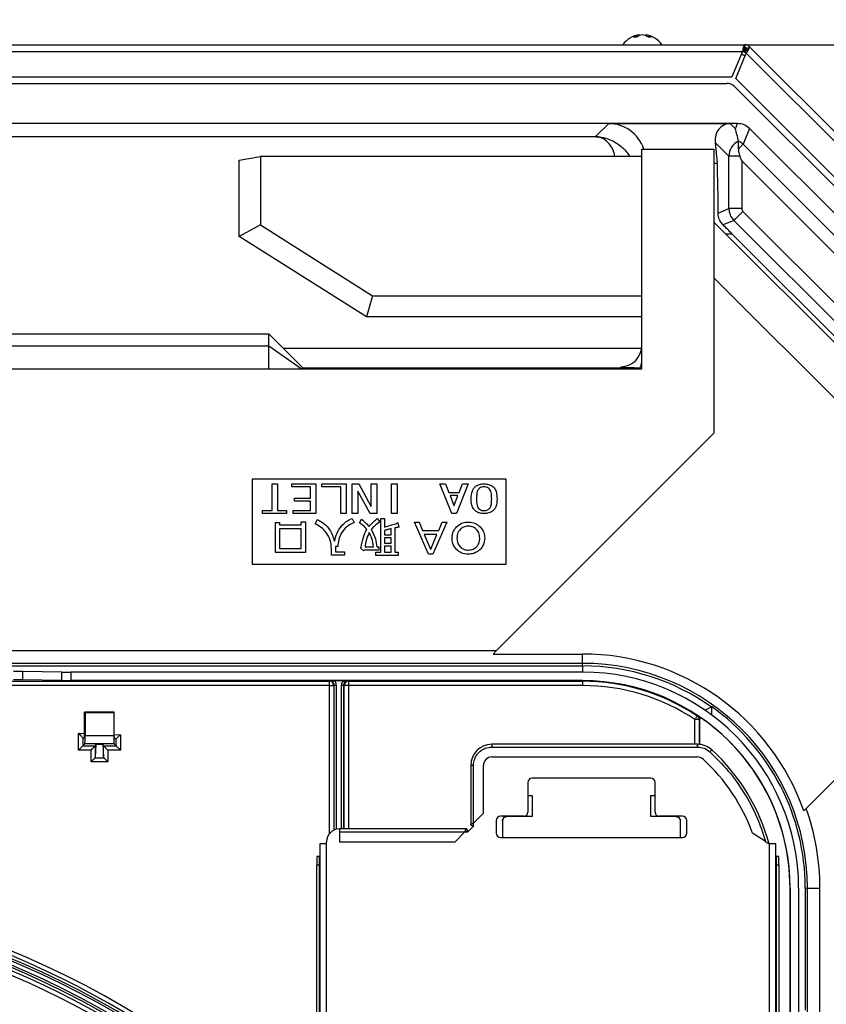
# Model space of a CAD drawing. Header units: millimetres. Extents: x 25 to 1935, y 715 to 2336.
# Tile 106 of 252: x 799 to 862, y 2019 to 2096. Entities that reach past the tile are written whole.
import ezdxf

# ---------------------------------------------------------------- set-up
doc = ezdxf.new("R2010")
doc.units = ezdxf.units.MM
doc.header["$LTSCALE"] = 2
doc.layers.get('0').update_dxf_attribs({"color": 2})
doc.styles.add('FS2312', font='simsun.ttf', dxfattribs={"width": 0.8})
doc.dimstyles.new('副本 STANDARD', dxfattribs={"dimtxt": 3.5, "dimasz": 3, "dimexe": 1.5, "dimexo": 0.5, "dimgap": 1.5, "dimtad": 1, "dimdec": 1, "dimlfac": 3, "dimdsep": 46, "dimtxsty": 'FS2312', "dimblk1": 'OPEN', "dimblk2": 'OPEN', "dimsah": 1, "dimcen": 0, "dimclrd": 4, "dimclre": 4, "dimclrt": 4, "dimadec": 0, "dimazin": 0, "dimtfac": 1, "dimtdec": 1, "dimtmove": 1, "dimatfit": 3, "dimldrblk": 'OPEN', "dimfxl": 1, "dimtolj": 1, "dimtzin": 0, "dimarcsym": 1})

# ---------------------------------------------------------------- blocks, each defined once
blk = doc.blocks.new('_OPEN')
at = {"color": 0}
for p, q in [((-0.966, 0.259), (0, 0)), ((0, 0), (-1, 0)), ((0, 0), (-0.966, -0.259))]:
    blk.add_line(p, q, dxfattribs=at)
blk = doc.blocks.new('*D111')
at = {"color": 4, "lineweight": -2, "transparency": 16777216}
for p, q in [((629.211, 2021.653), (629.211, 2133.745)), ((909.278, 2021.653), (909.278, 2133.745)), ((632.211, 2132.245), (906.278, 2132.245))]:
    blk.add_line(p, q, dxfattribs=at)
at = {"layer": 'Defpoints', "color": 0, "transparency": 16777216}
for p in [(909.278, 2132.245), (629.211, 2021.153), (909.278, 2021.153)]:
    blk.add_point(p, dxfattribs=at)
at = {"color": 4, "lineweight": -2, "transparency": 16777216, "xscale": 3, "yscale": 3, "zscale": 3, "rotation": 180}
blk.add_blockref('_OPEN', (629.211, 2132.245), dxfattribs=at)
at = {"color": 4, "lineweight": -2, "transparency": 16777216, "xscale": 3, "yscale": 3, "zscale": 3}
blk.add_blockref('_OPEN', (909.278, 2132.245), dxfattribs=at)
at = {"color": 4, "transparency": 16777216, "insert": (769.245, 2135.495), "char_height": 3.5, "attachment_point": 5, "style": 'FS2312'}
blk.add_mtext('\\A1;840', dxfattribs=at)
blk = doc.blocks.new('*D115')
at = {"color": 4, "lineweight": -2, "transparency": 16777216}
for p, q in [((642.612, 2084.544), (642.612, 2114.549)), ((895.944, 2084.51), (895.944, 2114.549)), ((645.612, 2113.049), (892.944, 2113.049))]:
    blk.add_line(p, q, dxfattribs=at)
at = {"layer": 'Defpoints', "color": 0, "transparency": 16777216}
for p in [(895.944, 2113.049), (642.612, 2084.044), (895.944, 2084.01)]:
    blk.add_point(p, dxfattribs=at)
at = {"color": 4, "lineweight": -2, "transparency": 16777216, "xscale": 3, "yscale": 3, "zscale": 3, "rotation": 180}
blk.add_blockref('_OPEN', (642.612, 2113.049), dxfattribs=at)
at = {"color": 4, "lineweight": -2, "transparency": 16777216, "xscale": 3, "yscale": 3, "zscale": 3}
blk.add_blockref('_OPEN', (895.944, 2113.049), dxfattribs=at)
at = {"color": 4, "transparency": 16777216, "insert": (769.278, 2116.299), "char_height": 3.5, "attachment_point": 5, "style": 'FS2312'}
blk.add_mtext('\\A1;760', dxfattribs=at)
blk = doc.blocks.new('*D116')
at = {"color": 4, "lineweight": -2, "transparency": 16777216}
for p, q in [((635.278, 2088.476), (635.278, 2122.743)), ((903.278, 2088.476), (903.278, 2122.743)), ((638.278, 2121.243), (900.278, 2121.243))]:
    blk.add_line(p, q, dxfattribs=at)
at = {"layer": 'Defpoints', "color": 0, "transparency": 16777216}
for p in [(903.278, 2121.243), (635.278, 2087.976), (903.278, 2087.976)]:
    blk.add_point(p, dxfattribs=at)
at = {"color": 4, "lineweight": -2, "transparency": 16777216, "xscale": 3, "yscale": 3, "zscale": 3, "rotation": 180}
blk.add_blockref('_OPEN', (635.278, 2121.243), dxfattribs=at)
at = {"color": 4, "lineweight": -2, "transparency": 16777216, "xscale": 3, "yscale": 3, "zscale": 3}
blk.add_blockref('_OPEN', (903.278, 2121.243), dxfattribs=at)
at = {"color": 4, "transparency": 16777216, "insert": (769.278, 2124.493), "char_height": 3.5, "attachment_point": 5, "style": 'FS2312'}
blk.add_mtext('\\A1;804', dxfattribs=at)
blk = doc.blocks.new('*D132')
at = {"color": 4, "lineweight": -2, "transparency": 16777216}
for p, q in [((854.244, 2094.044), (944.727, 2094.044)), ((943.227, 2091.044), (943.227, 1845.044)), ((908.706, 1842.044), (944.727, 1842.044))]:
    blk.add_line(p, q, dxfattribs=at)
at = {"layer": 'Defpoints', "color": 0, "transparency": 16777216}
for p in [(853.744, 2094.044), (908.206, 1842.044), (943.227, 1842.044)]:
    blk.add_point(p, dxfattribs=at)
at = {"color": 4, "lineweight": -2, "transparency": 16777216, "xscale": 3, "yscale": 3, "zscale": 3}
for p, rotation in [((943.227, 2094.044), 90), ((943.227, 1842.044), 270)]:
    blk.add_blockref('_OPEN', p, dxfattribs=dict(at, rotation=rotation))
at = {"color": 4, "transparency": 16777216, "insert": (939.977, 1968.044), "char_height": 3.5, "attachment_point": 5, "rotation": 90, "style": 'FS2312'}
blk.add_mtext('\\A1;756', dxfattribs=at)

msp = doc.modelspace()

# ---------------------------------------------------------------- linework, layer by layer
at = {"color": 2, "linetype": 'Continuous', "lineweight": 30}
for p, q in [((847.376, 2094.829), (847.376, 2094.769)), ((847.847, 2094.829), (847.847, 2094.769)), ((682.895, 2094.044), (855.661, 2094.044)), ((855.661, 2093.844), (855.661, 2094.044)), ((855.897, 2093.746), (856.038, 2093.888)), ((856.038, 2093.888), (884.794, 2065.132)), ((683.075, 2093.511), (855.481, 2093.511)), ((855.481, 2093.511), (854.652, 2091.511)), ((854.96, 2091.383), (855.789, 2093.383)), ((855.614, 2093.475), (855.614, 2093.781)), ((855.614, 2093.475), (855.625, 2093.471)), ((855.636, 2093.466), (855.853, 2093.682)), ((855.789, 2093.383), (884.417, 2064.755)), ((683.904, 2091.511), (854.652, 2091.511)), ((691.794, 2091.011), (854.261, 2091.011)), ((854.96, 2091.383), (881.824, 2064.519)), ((854.85, 2090.767), (906.001, 2039.616)), ((855.099, 2087.844), (692.245, 2087.844)), ((843.939, 2086.815), (844.968, 2087.844)), ((844.968, 2087.844), (854.521, 2087.844)), ((854.521, 2087.844), (854.93, 2087.435)), ((854.93, 2087.435), (855.099, 2087.844)), ((856.042, 2087.453), (855.53, 2086.217)), ((902.688, 2040.808), (856.042, 2087.453)), ((691.244, 2086.815), (843.939, 2086.815)), ((853.335, 2086.364), (853.496, 2084.732)), ((854.424, 2085.275), (853.335, 2086.364)), ((855.172, 2086.472), (855.172, 2086.473)), ((855.53, 2086.217), (881.083, 2060.664)), ((847.578, 2068.847), (847.578, 2085.844)), ((847.578, 2085.844), (853.245, 2085.844)), ((853.245, 2085.844), (853.245, 2063.466)), ((815.911, 2084.962), (817.578, 2085.256)), ((815.911, 2078.964), (815.911, 2084.962)), ((817.578, 2085.256), (817.578, 2079.881)), ((847.578, 2085.256), (817.578, 2085.256)), ((853.245, 2084.732), (853.496, 2084.732)), ((854.424, 2081.156), (854.424, 2085.275)), ((855.273, 2085.275), (854.424, 2085.275)), ((855.424, 2084.909), (855.424, 2081.156)), ((876.375, 2063.959), (855.424, 2084.909)), ((853.574, 2080.804), (854.424, 2081.156)), ((855.424, 2081.156), (854.424, 2081.156)), ((855.522, 2080.921), (874.424, 2062.018)), ((853.245, 2080.088), (872.869, 2060.464)), ((854.815, 2080.214), (853.968, 2079.863)), ((873.717, 2061.311), (854.815, 2080.214)), ((817.578, 2079.881), (815.911, 2078.964)), ((817.578, 2079.881), (826.395, 2074.297)), ((854.68, 2079.152), (854.181, 2079.152)), ((873.119, 2060.713), (854.68, 2079.152)), ((825.911, 2072.631), (815.911, 2078.964)), ((870.673, 2058.267), (853.245, 2075.695)), ((826.395, 2074.297), (825.911, 2072.631)), ((826.395, 2074.297), (847.578, 2074.297)), ((847.578, 2072.631), (825.911, 2072.631)), ((720.245, 2071.297), (818.245, 2071.297)), ((818.245, 2070.321), (818.245, 2071.297)), ((820.999, 2068.543), (818.245, 2071.297)), ((818.245, 2070.321), (720.245, 2070.321)), ((818.245, 2068.512), (818.245, 2070.321)), ((820.766, 2068.538), (818.245, 2070.321)), ((847.56, 2070.151), (819.391, 2070.151)), ((847.544, 2068.512), (690.945, 2068.512)), ((820.911, 2068.631), (845.911, 2068.631)), ((845.911, 2068.711), (845.911, 2068.631)), ((853.245, 2063.466), (836.122, 2046.344)), ((816.911, 2059.846), (816.911, 2053.179)), ((836.911, 2059.846), (816.911, 2059.846)), ((836.911, 2053.179), (836.911, 2059.846)), ((818.485, 2057.381), (818.485, 2059.487)), ((818.485, 2059.487), (818.92, 2059.487)), ((818.92, 2059.487), (818.92, 2057.381)), ((820.048, 2059.261), (820.048, 2059.487)), ((820.048, 2059.487), (821.938, 2059.487)), ((821.502, 2059.261), (820.048, 2059.261)), ((821.502, 2058.362), (821.502, 2059.261)), ((821.938, 2059.487), (821.938, 2057.154)), ((822.403, 2059.261), (822.403, 2059.487)), ((822.403, 2059.487), (824.329, 2059.487)), ((823.894, 2059.261), (822.403, 2059.261)), ((823.894, 2057.154), (823.894, 2059.261)), ((824.329, 2059.487), (824.329, 2057.154)), ((824.795, 2057.154), (824.795, 2059.487)), ((824.795, 2059.487), (825.31, 2059.487)), ((825.31, 2059.487), (826.267, 2057.741)), ((826.286, 2059.487), (826.721, 2059.487)), ((826.286, 2057.741), (826.286, 2059.487)), ((826.721, 2059.487), (826.721, 2057.154)), ((827.886, 2057.154), (827.886, 2059.487)), ((827.886, 2059.487), (828.322, 2059.487)), ((828.322, 2059.487), (828.322, 2057.154)), ((832.615, 2057.154), (831.695, 2059.487)), ((831.695, 2059.487), (832.137, 2059.487)), ((832.137, 2059.487), (832.394, 2058.805)), ((833.903, 2059.487), (832.983, 2057.154)), ((833.204, 2058.805), (833.461, 2059.487)), ((833.461, 2059.487), (833.903, 2059.487)), ((820.251, 2058.136), (820.251, 2058.362)), ((820.251, 2058.362), (821.502, 2058.362)), ((825.237, 2058.902), (825.231, 2058.902)), ((825.231, 2058.902), (825.231, 2057.154)), ((826.194, 2057.154), (825.237, 2058.902)), ((832.394, 2058.805), (833.204, 2058.805)), ((833.112, 2058.578), (832.486, 2058.578)), ((832.486, 2058.578), (832.78, 2057.788)), ((832.817, 2057.788), (833.112, 2058.578)), ((821.502, 2058.136), (820.251, 2058.136)), ((821.502, 2057.381), (821.502, 2058.136)), ((826.267, 2057.741), (826.286, 2057.741)), ((832.78, 2057.788), (832.817, 2057.788)), ((817.73, 2057.154), (817.73, 2057.381)), ((817.73, 2057.381), (818.485, 2057.381)), ((819.625, 2057.154), (817.73, 2057.154)), ((818.92, 2057.381), (819.625, 2057.381)), ((819.625, 2057.381), (819.625, 2057.154)), ((820.141, 2057.154), (820.141, 2057.381)), ((820.141, 2057.381), (821.502, 2057.381)), ((821.938, 2057.154), (820.141, 2057.154)), ((821.877, 2056.348), (822.069, 2056.69)), ((824.329, 2057.154), (823.894, 2057.154)), ((824.777, 2056.772), (824.941, 2056.457)), ((825.231, 2057.154), (824.795, 2057.154)), ((825.366, 2056.416), (825.53, 2056.704)), ((826.721, 2057.154), (826.194, 2057.154)), ((826.761, 2056.758), (826.952, 2056.498)), ((827.048, 2054.117), (827.048, 2056.772)), ((827.048, 2056.772), (827.34, 2056.772)), ((827.34, 2056.772), (827.34, 2056.074)), ((828.322, 2057.154), (827.886, 2057.154)), ((832.983, 2057.154), (832.615, 2057.154)), ((818.758, 2054.077), (818.758, 2056.457)), ((818.758, 2056.457), (819.082, 2056.457)), ((819.082, 2056.457), (819.082, 2056.275)), ((819.082, 2056.275), (820.783, 2056.275)), ((820.783, 2055.951), (819.082, 2055.951)), ((819.082, 2055.951), (819.082, 2054.401)), ((820.783, 2056.275), (820.783, 2056.512)), ((820.783, 2056.512), (821.106, 2056.512)), ((820.783, 2054.401), (820.783, 2055.951)), ((821.106, 2056.512), (821.106, 2054.077)), ((827.855, 2055.48), (827.855, 2055.965)), ((828.147, 2056.02), (828.147, 2054.117)), ((828.375, 2056.416), (828.457, 2056.074)), ((829.679, 2056.469), (830.057, 2056.469)), ((830.783, 2053.954), (829.679, 2056.469)), ((830.057, 2056.469), (830.318, 2055.829)), ((832.237, 2056.469), (831.132, 2053.954)), ((831.597, 2055.829), (831.859, 2056.469)), ((831.859, 2056.469), (832.237, 2056.469)), ((827.34, 2055.814), (827.34, 2055.48)), ((827.34, 2055.48), (827.855, 2055.48)), ((827.855, 2055.254), (827.34, 2055.254)), ((827.34, 2055.254), (827.34, 2054.81)), ((827.855, 2054.81), (827.855, 2055.254)), ((830.318, 2055.829), (831.597, 2055.829)), ((831.452, 2055.495), (830.463, 2055.495)), ((830.463, 2055.495), (830.943, 2054.346)), ((830.972, 2054.346), (831.452, 2055.495)), ((819.082, 2054.401), (820.783, 2054.401)), ((823.163, 2053.872), (823.163, 2054.364)), ((823.655, 2054.556), (823.487, 2054.57)), ((823.487, 2054.57), (823.487, 2054.131)), ((825.434, 2054.433), (825.502, 2054.474)), ((825.667, 2054.214), (825.434, 2054.433)), ((825.803, 2054.541), (826.474, 2054.541)), ((826.734, 2054.541), (826.898, 2054.541)), ((826.898, 2054.541), (826.898, 2054.282)), ((827.34, 2054.81), (827.855, 2054.81)), ((827.855, 2054.583), (827.34, 2054.583)), ((827.34, 2054.583), (827.34, 2054.117)), ((827.855, 2054.117), (827.855, 2054.583)), ((821.106, 2054.077), (818.758, 2054.077)), ((824.189, 2053.872), (823.163, 2053.872)), ((823.487, 2054.131), (824.189, 2054.131)), ((824.189, 2054.131), (824.189, 2053.872)), ((825.721, 2054.282), (825.667, 2054.214)), ((826.898, 2054.282), (825.721, 2054.282)), ((826.638, 2053.858), (826.638, 2054.117)), ((826.638, 2054.117), (827.048, 2054.117)), ((828.403, 2053.858), (826.638, 2053.858)), ((827.34, 2054.117), (827.855, 2054.117)), ((828.147, 2054.117), (828.403, 2054.117)), ((828.403, 2054.117), (828.403, 2053.858)), ((831.132, 2053.954), (830.783, 2053.954)), ((830.943, 2054.346), (830.972, 2054.346)), ((816.911, 2053.179), (836.911, 2053.179)), ((836.122, 2046.344), (777.578, 2046.344)), ((835.877, 2046.098), (836.122, 2046.344)), ((835.877, 2046.098), (842.911, 2046.098)), ((842.911, 2045.362), (842.911, 2046.098)), ((842.911, 2045.362), (773.345, 2045.362)), ((773.345, 2045.161), (842.911, 2045.161)), ((842.911, 2045.161), (842.911, 2045.362)), ((842.911, 2045.161), (842.911, 2044.669)), ((798.871, 2044.728), (798.871, 2044.062)), ((801.952, 2044.674), (798.871, 2044.728)), ((801.952, 2044.008), (801.952, 2044.674)), ((802.659, 2044.669), (802.659, 2044.003)), ((842.911, 2044.669), (802.659, 2044.669)), ((823.001, 2043.617), (777.111, 2043.617)), ((777.198, 2043.95), (823.001, 2043.95)), ((801.952, 2044.008), (798.871, 2044.062)), ((842.911, 2044.003), (802.659, 2044.003)), ((823.001, 2043.95), (823.04, 2043.989)), ((823.001, 2043.617), (823.001, 2043.95)), ((823.001, 2043.617), (823.334, 2043.617)), ((823.001, 2031.953), (823.001, 2043.617)), ((823.373, 2043.656), (823.334, 2043.617)), ((823.334, 2043.617), (823.334, 2032.221)), ((823.373, 2043.656), (823.54, 2043.656)), ((823.373, 2032.24), (823.373, 2043.656)), ((824.08, 2043.992), (823.41, 2043.992)), ((823.54, 2043.656), (823.54, 2032.297)), ((823.95, 2043.656), (824.117, 2043.656)), ((823.95, 2032.326), (823.95, 2043.656)), ((824.117, 2043.656), (824.117, 2032.326)), ((824.156, 2043.617), (824.117, 2043.656)), ((824.156, 2032.326), (824.156, 2043.617)), ((824.489, 2043.617), (824.156, 2043.617)), ((824.45, 2043.989), (824.489, 2043.95)), ((824.489, 2043.95), (842.911, 2043.95)), ((824.489, 2043.95), (824.489, 2043.617)), ((842.911, 2043.617), (824.489, 2043.617)), ((824.489, 2043.617), (824.489, 2032.326)), ((842.911, 2044.003), (842.911, 2043.95)), ((842.911, 2043.95), (842.911, 2043.617)), ((853.045, 2041.962), (853.045, 2041.317)), ((860.494, 2033.946), (868.878, 2042.33)), ((803.746, 2041.517), (803.788, 2041.476)), ((806.07, 2041.511), (803.746, 2041.517)), ((803.746, 2039.677), (803.746, 2041.517)), ((806.035, 2041.476), (803.788, 2041.476)), ((803.788, 2041.476), (803.788, 2039.686)), ((806.07, 2041.511), (806.035, 2041.476)), ((806.035, 2041.476), (806.035, 2039.686)), ((806.07, 2039.596), (806.07, 2041.511)), ((852.084, 2040.942), (851.751, 2040.942)), ((851.751, 2038.993), (851.751, 2040.942)), ((852.084, 2040.942), (852.084, 2038.987)), ((852.126, 2038.983), (852.126, 2040.964)), ((803.262, 2038.528), (803.262, 2039.856)), ((803.262, 2039.856), (803.746, 2039.839)), ((803.788, 2039.686), (806.035, 2039.686)), ((806.07, 2039.758), (806.561, 2039.741)), ((806.561, 2039.741), (806.561, 2038.528)), ((803.595, 2039.511), (803.595, 2038.86)), ((803.755, 2039.02), (803.595, 2038.86)), ((803.595, 2038.86), (804.583, 2038.86)), ((803.596, 2039.511), (803.738, 2039.511)), ((806.068, 2039.02), (803.755, 2039.02)), ((804.633, 2039.008), (804.584, 2038.861)), ((804.632, 2038.997), (804.584, 2037.967)), ((804.584, 2038.861), (804.584, 2037.967)), ((805.191, 2038.997), (804.632, 2038.997)), ((804.633, 2039.008), (805.19, 2039.008)), ((805.19, 2039.008), (805.239, 2038.861)), ((805.191, 2038.997), (805.239, 2037.967)), ((805.239, 2037.967), (805.239, 2038.861)), ((805.239, 2038.86), (806.228, 2038.86)), ((806.068, 2039.02), (806.228, 2038.86)), ((806.227, 2039.419), (806.079, 2039.429)), ((806.228, 2038.86), (806.228, 2039.419)), ((851.94, 2038.993), (835.78, 2038.993)), ((835.78, 2038.992), (835.78, 2038.993)), ((851.94, 2038.777), (851.94, 2038.993)), ((851.94, 2038.992), (851.94, 2038.993)), ((804.251, 2038.528), (803.262, 2038.528)), ((804.251, 2037.613), (804.251, 2038.528)), ((805.572, 2038.528), (805.572, 2037.613)), ((806.561, 2038.528), (805.572, 2038.528)), ((835.78, 2038.776), (851.94, 2038.776)), ((805.572, 2037.613), (804.251, 2037.613)), ((804.563, 2037.925), (805.26, 2037.925)), ((834.113, 2037.326), (834.113, 2032.661)), ((834.114, 2037.326), (834.113, 2037.326)), ((834.33, 2032.779), (834.33, 2037.326)), ((835.113, 2033.562), (835.113, 2037.326)), ((835.78, 2037.993), (851.94, 2037.993)), ((838.613, 2035.993), (838.613, 2033.66)), ((848.28, 2036.326), (838.946, 2036.326)), ((848.613, 2033.66), (848.613, 2035.993)), ((838.613, 2034.966), (838.934, 2034.966)), ((838.934, 2034.966), (838.934, 2033.299)), ((848.267, 2034.966), (848.613, 2034.966)), ((848.267, 2033.299), (848.267, 2034.966)), ((835.113, 2033.562), (834.33, 2032.779)), ((860.494, 2033.946), (860.301, 2033.754)), ((834.33, 2032.543), (834.33, 2032.779)), ((836.113, 2032.993), (836.113, 2031.993)), ((838.28, 2033.326), (836.446, 2033.326)), ((836.601, 2032.966), (836.601, 2031.66)), ((838.934, 2033.299), (836.934, 2033.299)), ((850.267, 2033.299), (848.267, 2033.299)), ((850.78, 2033.326), (848.946, 2033.326)), ((850.601, 2031.66), (850.601, 2032.966)), ((851.113, 2031.993), (851.113, 2032.993)), ((833.779, 2032.326), (823.78, 2032.326)), ((823.78, 2032.326), (823.78, 2032.11)), ((823.78, 2032.11), (833.661, 2032.11)), ((823.78, 2032.11), (823.78, 2031.326)), ((833.661, 2032.11), (832.877, 2031.326)), ((833.661, 2032.11), (833.896, 2032.11)), ((833.896, 2032.11), (834.33, 2032.543)), ((857.307, 2031.333), (856.271, 2031.993)), ((822.246, 2031.16), (822.246, 1870.543)), ((822.78, 2031.16), (822.246, 2031.16)), ((822.78, 2031.16), (822.78, 2031.326)), ((822.78, 1871.326), (822.78, 2031.16)), ((823.78, 2031.326), (832.877, 2031.326)), ((836.446, 2031.66), (850.78, 2031.66)), ((857.58, 2031.16), (857.579, 1896.326)), ((858.113, 2031.16), (857.58, 2031.16)), ((858.113, 1896.326), (858.113, 2031.16)), ((822.213, 2030.16), (822.013, 2030.16)), ((822.013, 2030.16), (822.013, 2029.493)), ((822.213, 2029.493), (822.213, 2030.16)), ((822.213, 2030.16), (822.246, 2030.16)), ((858.113, 2030.16), (858.146, 2030.16)), ((858.146, 2030.16), (858.146, 2029.493)), ((858.346, 2030.16), (858.146, 2030.16)), ((858.346, 2029.493), (858.346, 2030.16)), ((822.013, 1871.993), (822.013, 2029.493)), ((822.013, 2029.493), (822.213, 2029.493)), ((822.213, 1871.993), (822.213, 2029.493)), ((858.146, 2029.493), (858.346, 2029.493)), ((858.146, 2029.493), (858.146, 1897.993)), ((858.346, 2029.493), (858.346, 1897.993)), ((859.226, 2027.677), (859.237, 2027.677)), ((859.226, 2027.677), (859.226, 2016.392)), ((859.237, 1897.224), (859.237, 2027.677)), ((859.904, 2027.677), (859.904, 1897.224)), ((860.425, 2027.677), (860.596, 2027.677)), ((860.425, 2027.677), (860.425, 2018.077)), ((860.596, 2027.677), (861.578, 2027.677)), ((860.596, 1894.766), (860.596, 2027.677)), ((861.578, 1975.011), (861.578, 2027.677))]:
    msp.add_line(p, q, dxfattribs=at)
at = {"color": 2, "linetype": 'Continuous', "lineweight": 30, "flags": 128}
for points in [[(855.736, 2093.737), (855.707, 2093.668), (855.681, 2093.605), (855.658, 2093.55), (855.639, 2093.504), (855.625, 2093.471)], [(855.53, 2086.217), (855.523, 2086.21), (855.503, 2086.191), (855.473, 2086.16), (855.431, 2086.118), (855.379, 2086.067), (855.318, 2086.006), (855.249, 2085.936), (855.172, 2085.86)], [(855.424, 2084.909), (855.374, 2085.031), (855.323, 2085.153), (855.273, 2085.275)], [(854.815, 2080.214), (854.831, 2080.229), (854.872, 2080.271), (854.938, 2080.337), (855.026, 2080.425), (855.133, 2080.532), (855.254, 2080.653), (855.385, 2080.784), (855.522, 2080.921)], [(851.935, 2041.219), (851.931, 2041.213), (851.92, 2041.197), (851.903, 2041.171), (851.88, 2041.136), (851.852, 2041.094), (851.821, 2041.047), (851.786, 2040.995), (851.751, 2040.942)], [(851.935, 2041.219), (851.947, 2041.225), (851.978, 2041.241)], [(852.126, 2040.964), (852.102, 2040.951), (852.084, 2040.942)], [(803.262, 2039.856), (803.325, 2039.791), (803.385, 2039.728), (803.441, 2039.67), (803.491, 2039.618), (803.533, 2039.575), (803.564, 2039.542), (803.585, 2039.521), (803.595, 2039.511)], [(806.561, 2039.741), (806.498, 2039.68), (806.438, 2039.621), (806.381, 2039.567), (806.332, 2039.519), (806.29, 2039.479), (806.258, 2039.448), (806.237, 2039.428), (806.228, 2039.419)], [(803.262, 2038.528), (803.325, 2038.591), (803.385, 2038.651), (803.441, 2038.707), (803.491, 2038.757), (803.533, 2038.799), (803.564, 2038.83), (803.585, 2038.851), (803.595, 2038.86)], [(804.251, 2038.528), (804.313, 2038.591), (804.374, 2038.651), (804.43, 2038.707), (804.48, 2038.757), (804.521, 2038.799), (804.553, 2038.83), (804.574, 2038.851), (804.583, 2038.86)], [(805.239, 2038.86), (805.249, 2038.851), (805.27, 2038.83), (805.301, 2038.799), (805.343, 2038.757), (805.393, 2038.707), (805.449, 2038.651), (805.509, 2038.591), (805.572, 2038.528)], [(806.228, 2038.86), (806.237, 2038.851), (806.258, 2038.83), (806.29, 2038.799), (806.332, 2038.757), (806.381, 2038.707), (806.438, 2038.651), (806.498, 2038.591), (806.561, 2038.528)], [(852.918, 2038.398), (852.945, 2038.428), (852.971, 2038.457), (852.995, 2038.483), (853.017, 2038.507), (853.035, 2038.527), (853.049, 2038.542), (853.059, 2038.553), (853.063, 2038.558)], [(804.563, 2037.925), (804.533, 2037.895), (804.491, 2037.854), (804.44, 2037.803), (804.382, 2037.744), (804.317, 2037.68), (804.251, 2037.613)], [(805.26, 2037.925), (805.29, 2037.895), (805.331, 2037.854), (805.382, 2037.803), (805.441, 2037.744), (805.505, 2037.68), (805.572, 2037.613)]]:
    msp.add_lwpolyline(points, dxfattribs=at)
at = {"color": 2, "linetype": 'Continuous', "lineweight": 30}
for centre, radius, start, end in [((847.611, 2092.955), 1.889, 97.16656, 144.79033), ((847.517, 2093.786), 1.053, 97.72156, 125.5891), ((847.022, 2093.8), 0.85, 82.02876, 97.97124), ((847.753, 2093.786), 1.053, 97.72156, 125.5891), ((847.47, 2093.786), 1.053, 54.4109, 82.27844), ((847.611, 2092.955), 1.889, 35.20967, 82.83344), ((847.706, 2093.786), 1.053, 54.4109, 82.27844), ((848.201, 2093.8), 0.85, 82.02891, 97.97109), ((855.661, 2093.511), 0.533, 45, 90), ((855.09, 2092.177), 1.4, 67.99334, 75.64727), ((855.09, 2092.177), 1.4, 59.35273, 67.00666), ((855.661, 2093.511), 0.333, 45, 90), ((854.261, 2090.177), 0.833, 45, 90), ((845.949, 2069.307), 1.629, 333.69663, 359.98664), ((845.913, 2069.307), 1.665, 334.29619, 359.99874), ((847.409, 2068.57), 0.0156, 73.01968, 87.63039), ((842.911, 2027.677), 18.421, 19.26022, 90), ((842.911, 2027.677), 17.684, 0, 90), ((842.911, 2027.677), 17.483, 54.57827, 90), ((842.911, 2027.677), 16.992, 0, 90), ((823, 2043.617), 0.333, 0.01954, 89.97961), ((824.489, 2043.617), 0.333, 90.02125, 179.97961), ((842.911, 2027.677), 16.325, 0, 90), ((842.911, 2027.677), 16.273, 56.3214, 90), ((842.911, 2027.677), 15.94, 56.3214, 90), ((842.911, 2027.677), 17.514, 0, 54.64873), ((851.75, 2040.942), 0.333, 0.00952, 56.31393), ((842.911, 2027.677), 16.315, 0, 56.24077), ((835.78, 2037.326), 1.667, 90, 180), ((851.94, 2037.326), 1.667, 47.64091, 90.00613), ((851.94, 2037.326), 1.667, 47.6432, 90), ((842.62, 2027.104), 15.5, 15.1669, 47.64091), ((842.62, 2027.104), 15.5, 15.16833, 47.6432), ((835.78, 2037.326), 0.667, 90, 180), ((851.94, 2037.326), 0.667, 47.64091, 90.02645), ((842.62, 2027.104), 14.5, 19.70311, 47.64091), ((838.946, 2035.993), 0.333, 90, 180), ((848.28, 2035.993), 0.333, 0, 90), ((838.28, 2033.66), 0.333, 270, 0), ((848.946, 2033.66), 0.333, 180, 270), ((842.911, 2027.677), 18.667, 0, 19.62307), ((836.446, 2032.993), 0.333, 90, 180), ((836.934, 2032.966), 0.333, 90, 180), ((850.267, 2032.966), 0.333, 0, 90), ((850.78, 2032.993), 0.333, 0, 90), ((823.78, 2031.326), 1, 90, 180), ((836.446, 2031.993), 0.333, 180, 270), ((850.78, 2031.993), 0.333, 270, 0), ((769.245, 1954.011), 74.478, 44.88589, 213.44878), ((769.245, 1954.011), 74.144, 44.62672, 315.37328), ((769.245, 1954.011), 73.92, 44.43128, 206.71149), ((769.245, 1954.011), 73.753, 44.43128, 206.71149), ((769.245, 1954.011), 73.447, 44.18648, 206.63233), ((769.245, 1954.011), 73.28, 43.93779, 206.63233), ((769.245, 1954.011), 72.722, 43.4801, 75.45031), ((769.245, 1954.011), 73.056, 43.75504, 75.45031)]:
    msp.add_arc(centre, radius, start, end, dxfattribs=at)
for centre, major_axis, ratio, start_param, end_param in [((854.256, 2090.165), (-1.276, -3.08), 0.999822, 3.086152, 3.186195), ((844.601, 2084.144), (1.54, 3.453), 0.862813, 5.55712, 6.650491), ((854.668, 2086.364), (-0.616, 1.381), 0.862813, 5.91588, 7.486371), ((855.099, 2086.51), (0.51, 1.232), 0.999822, 5.890549, 6.675821), ((854.93, 2086.102), (-0.459, 2.309), 0.132878, 4.847078, 5.30133), ((855.758, 2085.275), (0.943, 0.943), 0.999848, 1.239858, 2.356042), ((854.587, 2085.275), (1.232, -0.51), 0.999911, 1.17816, 1.509181), ((853.479, 2079.152), (0, 5.667), 0.017455, 5.008303, 6.108652), ((855.758, 2081.156), (-0.51, 1.232), 0.999911, 1.17816, 1.963432), ((855.758, 2081.156), (-0.308, -0.128), 0.999822, 5.890549, 6.675821), ((854.54, 2079.152), (5.668, -5.666), 0.012341, 1.558452, 1.684303), ((845.911, 2070.398), (0, 1.688), 0.987453, 3.141593, 4.712389), ((845.911, 2068.55), (1.667, 0), 0.048627, 0.453746, 1.570796), ((845.911, 2068.392), (1.667, 0), 0.265698, 0.27369, 0.448368), ((845.911, 2068.847), (0, -1.668), 0.999391, 1.368941, 1.570796), ((798.164, 2044.716), (1, 0), 0.017455, 0.785398, 1.570796), ((802.659, 2044.687), (1, 0), 0.017455, 3.926991, 4.712389), ((798.164, 2044.049), (1, 0), 0.017455, 0.785398, 1.570796), ((802.659, 2044.02), (1, 0), 0.017455, 3.926991, 4.712389), ((823.04, 2043.656), (0.236, 0.236), 0.999391, 5.497939, 7.068431), ((823.04, 2043.656), (0.354, 0.354), 0.999695, 5.497939, 6.235195), ((824.45, 2043.656), (-0.354, 0.354), 0.999695, 0.04799, 0.785246), ((824.45, 2043.656), (0.236, -0.236), 0.999391, 2.356347, 3.926839), ((803.738, 2039.677), (0, 0.167), 0.052592, 3.141583, 4.708726), ((803.753, 2039.686), (0, 0.667), 0.052408, 3.193953, 4.712389), ((806.07, 2039.686), (0, 0.667), 0.052408, 1.570796, 3.089233), ((803.596, 2039.844), (0, 0.334), 0.052376, 3.087399, 3.141588), ((804.251, 2038.861), (0.333, 0), 0.052408, 6.230825, 6.265732), ((804.633, 2038.841), (0, 0.167), 0.017455, 0.05236, 0.358771), ((805.19, 2038.841), (0, 0.167), 0.017455, 5.924415, 6.230825), ((805.572, 2038.861), (0.333, 0), 0.052408, 3.159046, 3.193953), ((806.079, 2039.596), (0, 0.167), 0.052304, 1.570796, 3.13794), ((806.227, 2039.752), (0, 0.334), 0.052376, 3.13793, 3.192118), ((804.251, 2037.969), (0.333, 0), 0.375, 5.924415, 6.265732), ((805.572, 2037.969), (0.333, 0), 0.375, 3.159046, 3.500363)]:
    msp.add_ellipse(centre, major_axis=major_axis, ratio=ratio, start_param=start_param, end_param=end_param, dxfattribs=at)
for points, knots in [([(855.661, 2094.044), (855.646, 2094.036), (855.616, 2094.02), (855.571, 2093.897), (855.526, 2093.72), (855.496, 2093.58), (855.481, 2093.511)], [0, 0, 0, 0, 0.25, 0.500003, 0.750001, 1, 1, 1, 1]), ([(855.789, 2093.383), (855.828, 2093.443), (855.905, 2093.563), (855.998, 2093.72), (856.053, 2093.839), (856.043, 2093.871), (856.038, 2093.888)], [0, 0, 0, 0, 0.25, 0.500001, 0.750001, 1, 1, 1, 1]), ([(855.661, 2093.844), (855.646, 2093.839), (855.616, 2093.829), (855.571, 2093.752), (855.526, 2093.642), (855.496, 2093.554), (855.481, 2093.511)], [0, 0, 0, 0, 0.2499974, 0.5000044, 0.7499925, 1, 1, 1, 1]), ([(855.736, 2093.737), (855.718, 2093.744), (855.683, 2093.759), (855.642, 2093.773), (855.62, 2093.779), (855.616, 2093.781), (855.614, 2093.781)], [0, 0, 0, 0, 0.292595, 0.585779, 0.863936, 1, 1, 1, 1]), ([(855.853, 2093.682), (855.849, 2093.684), (855.843, 2093.688), (855.813, 2093.703), (855.776, 2093.72), (855.748, 2093.732), (855.736, 2093.737)], [0, 0, 0, 0, 0.264893, 0.529622, 0.799318, 1, 1, 1, 1]), ([(855.789, 2093.383), (855.809, 2093.425), (855.85, 2093.508), (855.896, 2093.617), (855.918, 2093.704), (855.904, 2093.732), (855.897, 2093.746)], [0, 0, 0, 0, 0.249998, 0.500007, 0.750005, 1, 1, 1, 1]), ([(843.939, 2086.815), (843.942, 2086.815), (843.957, 2086.814), (843.979, 2086.814), (844.012, 2086.812), (844.052, 2086.81), (844.115, 2086.805), (844.212, 2086.796), (844.364, 2086.777), (844.602, 2086.731), (845.08, 2086.595), (845.737, 2086.251), (846.308, 2085.746), (846.551, 2085.356), (846.613, 2085.256)], [0, 0, 0, 0, 0.002534, 0.0144, 0.022354, 0.034704, 0.053886, 0.08371, 0.130188, 0.203036, 0.318915, 0.609324, 0.899502, 1, 1, 1, 1]), ([(845.432, 2085.256), (845.424, 2085.348), (845.393, 2085.678), (845.123, 2086.141), (844.696, 2086.595), (844.264, 2086.774), (844.012, 2086.81), (843.948, 2086.814), (843.941, 2086.815), (843.939, 2086.815)], [0, 0, 0, 0, 0.088111, 0.31603, 0.608377, 0.900889, 0.988613, 0.997903, 1, 1, 1, 1]), ([(855.172, 2085.86), (855.172, 2085.916), (855.172, 2086.066), (855.172, 2086.269), (855.172, 2086.434), (855.172, 2086.46), (855.172, 2086.472)], [0, 0, 0, 0, 0.16726, 0.447325, 0.723592, 1, 1, 1, 1]), ([(855.172, 2085.86), (855.177, 2085.727), (855.183, 2085.529), (855.251, 2085.337), (855.273, 2085.275)], [0, 0, 0, 0, 0.676092, 1, 1, 1, 1]), ([(853.968, 2079.863), (853.873, 2079.978), (853.684, 2080.208), (853.585, 2080.552), (853.576, 2080.749), (853.574, 2080.804)], [0, 0, 0, 0, 0.419617, 0.839041, 1, 1, 1, 1]), ([(820.999, 2068.543), (820.999, 2068.543), (821, 2068.542), (820.976, 2068.541), (820.894, 2068.54), (820.818, 2068.539), (820.766, 2068.538)], [0, 0, 0, 0, 0.011016, 0.347058, 0.554438, 1, 1, 1, 1]), ([(834.142, 2058.315), (834.154, 2058.53), (834.171, 2058.829), (834.351, 2059.174), (834.481, 2059.28), (834.547, 2059.333)], [0, 0, 0, 0, 0.5595357, 0.7799398, 1, 1, 1, 1]), ([(834.547, 2059.333), (834.654, 2059.385), (834.847, 2059.478), (835.06, 2059.484), (835.154, 2059.487)], [0, 0, 0, 0, 0.5589378, 1, 1, 1, 1]), ([(834.804, 2059.153), (834.748, 2059.09), (834.635, 2058.964), (834.578, 2058.661), (834.57, 2058.446), (834.565, 2058.315)], [0, 0, 0, 0, 0.277269, 0.558131, 1, 1, 1, 1]), ([(835.154, 2059.261), (835.084, 2059.254), (834.96, 2059.243), (834.852, 2059.181), (834.804, 2059.153)], [0, 0, 0, 0, 0.559383, 1, 1, 1, 1]), ([(835.154, 2059.487), (835.277, 2059.483), (835.498, 2059.475), (835.694, 2059.376), (835.78, 2059.333)], [0, 0, 0, 0, 0.56037, 1, 1, 1, 1]), ([(835.522, 2059.153), (835.457, 2059.188), (835.342, 2059.25), (835.212, 2059.257), (835.154, 2059.261)], [0, 0, 0, 0, 0.559537, 1, 1, 1, 1]), ([(835.761, 2058.315), (835.755, 2058.483), (835.747, 2058.716), (835.663, 2059.012), (835.569, 2059.106), (835.522, 2059.153)], [0, 0, 0, 0, 0.561083, 0.781518, 1, 1, 1, 1]), ([(835.78, 2059.333), (835.861, 2059.262), (836.024, 2059.122), (836.163, 2058.756), (836.176, 2058.482), (836.184, 2058.315)], [0, 0, 0, 0, 0.27914, 0.559306, 1, 1, 1, 1]), ([(834.547, 2057.31), (834.466, 2057.379), (834.305, 2057.517), (834.164, 2057.879), (834.15, 2058.15), (834.142, 2058.315)], [0, 0, 0, 0, 0.2791857, 0.5593185, 1, 1, 1, 1]), ([(834.565, 2058.315), (834.571, 2058.15), (834.579, 2057.919), (834.664, 2057.628), (834.758, 2057.535), (834.804, 2057.489)], [0, 0, 0, 0, 0.561071, 0.781487, 1, 1, 1, 1]), ([(835.522, 2057.489), (835.578, 2057.551), (835.691, 2057.675), (835.749, 2057.974), (835.756, 2058.186), (835.761, 2058.315)], [0, 0, 0, 0, 0.2773147, 0.5581374, 1, 1, 1, 1]), ([(836.184, 2058.315), (836.172, 2058.103), (836.155, 2057.806), (835.974, 2057.467), (835.844, 2057.362), (835.78, 2057.31)], [0, 0, 0, 0, 0.559513, 0.779936, 1, 1, 1, 1]), ([(834.804, 2057.489), (834.866, 2057.455), (834.975, 2057.394), (835.099, 2057.385), (835.154, 2057.381)], [0, 0, 0, 0, 0.5597785, 1, 1, 1, 1]), ([(835.154, 2057.381), (835.227, 2057.387), (835.358, 2057.397), (835.472, 2057.461), (835.522, 2057.489)], [0, 0, 0, 0, 0.559624, 1, 1, 1, 1]), ([(822.069, 2056.69), (822.249, 2056.582), (822.609, 2056.365), (823.121, 2055.798), (823.291, 2055.282), (823.396, 2054.966)], [0, 0, 0, 0, 0.280476, 0.560764, 1, 1, 1, 1]), ([(823.396, 2054.966), (823.453, 2055.18), (823.568, 2055.608), (823.897, 2056.138), (824.312, 2056.535), (824.622, 2056.693), (824.777, 2056.772)], [0, 0, 0, 0, 0.280153, 0.559923, 0.779926, 1, 1, 1, 1]), ([(825.53, 2056.704), (825.648, 2056.608), (825.86, 2056.438), (826.039, 2056.233), (826.118, 2056.143)], [0, 0, 0, 0, 0.5600115, 1, 1, 1, 1]), ([(826.118, 2056.143), (826.231, 2056.265), (826.433, 2056.483), (826.661, 2056.674), (826.761, 2056.758)], [0, 0, 0, 0, 0.559949, 1, 1, 1, 1]), ([(835.154, 2057.154), (835.034, 2057.159), (834.82, 2057.168), (834.63, 2057.266), (834.547, 2057.31)], [0, 0, 0, 0, 0.5602203, 1, 1, 1, 1]), ([(835.78, 2057.31), (835.669, 2057.257), (835.47, 2057.162), (835.251, 2057.157), (835.154, 2057.154)], [0, 0, 0, 0, 0.5588654, 1, 1, 1, 1]), ([(823.163, 2054.364), (823.145, 2054.598), (823.11, 2055.066), (822.786, 2055.65), (822.354, 2056.072), (822.036, 2056.256), (821.877, 2056.348)], [0, 0, 0, 0, 0.279845, 0.559306, 0.779544, 1, 1, 1, 1]), ([(824.941, 2056.457), (824.737, 2056.355), (824.329, 2056.149), (823.927, 2055.638), (823.716, 2055.089), (823.676, 2054.734), (823.655, 2054.556)], [0, 0, 0, 0, 0.27987, 0.559308, 0.779528, 1, 1, 1, 1]), ([(825.94, 2055.91), (825.845, 2056.019), (825.676, 2056.213), (825.46, 2056.354), (825.366, 2056.416)], [0, 0, 0, 0, 0.559702, 1, 1, 1, 1]), ([(825.502, 2054.474), (825.545, 2054.754), (825.62, 2055.256), (825.842, 2055.71), (825.94, 2055.91)], [0, 0, 0, 0, 0.56003, 1, 1, 1, 1]), ([(826.952, 2056.498), (826.816, 2056.401), (826.572, 2056.227), (826.38, 2055.998), (826.296, 2055.897)], [0, 0, 0, 0, 0.56008, 1, 1, 1, 1]), ([(827.34, 2056.074), (827.515, 2056.137), (827.83, 2056.25), (828.151, 2056.337), (828.293, 2056.375)], [0, 0, 0, 0, 0.560016, 1, 1, 1, 1]), ([(827.855, 2055.965), (827.758, 2055.942), (827.583, 2055.9), (827.414, 2055.841), (827.34, 2055.814)], [0, 0, 0, 0, 0.55996, 1, 1, 1, 1]), ([(828.457, 2056.074), (828.399, 2056.064), (828.296, 2056.046), (828.192, 2056.028), (828.147, 2056.02)], [0, 0, 0, 0, 0.559992, 1, 1, 1, 1]), ([(828.293, 2056.375), (828.303, 2056.389), (828.317, 2056.408), (828.337, 2056.427), (828.348, 2056.434), (828.356, 2056.437), (828.364, 2056.436), (828.372, 2056.429), (828.374, 2056.421), (828.375, 2056.416)], [0, 0, 0, 0, 0.419776, 0.604554, 0.677317, 0.750164, 0.812802, 0.875183, 1, 1, 1, 1]), ([(832.641, 2055.219), (832.659, 2055.408), (832.691, 2055.747), (832.909, 2056.006), (833.004, 2056.12)], [0, 0, 0, 0, 0.559376, 1, 1, 1, 1]), ([(833.004, 2056.12), (833.156, 2056.238), (833.428, 2056.451), (833.769, 2056.473), (833.92, 2056.483)], [0, 0, 0, 0, 0.5587935, 1, 1, 1, 1]), ([(833.92, 2056.163), (833.785, 2056.15), (833.545, 2056.126), (833.361, 2055.97), (833.28, 2055.902)], [0, 0, 0, 0, 0.559242, 1, 1, 1, 1]), ([(833.92, 2056.483), (834.115, 2056.467), (834.464, 2056.437), (834.732, 2056.217), (834.85, 2056.12)], [0, 0, 0, 0, 0.559666, 1, 1, 1, 1]), ([(834.574, 2055.902), (834.466, 2055.987), (834.272, 2056.14), (834.028, 2056.156), (833.92, 2056.163)], [0, 0, 0, 0, 0.558833, 1, 1, 1, 1]), ([(834.85, 2056.12), (834.968, 2055.971), (835.179, 2055.704), (835.203, 2055.367), (835.214, 2055.219)], [0, 0, 0, 0, 0.558946, 1, 1, 1, 1]), ([(826.132, 2055.664), (826.042, 2055.463), (825.881, 2055.103), (825.827, 2054.713), (825.803, 2054.541)], [0, 0, 0, 0, 0.558929, 1, 1, 1, 1]), ([(826.474, 2054.541), (826.441, 2054.761), (826.384, 2055.153), (826.209, 2055.508), (826.132, 2055.664)], [0, 0, 0, 0, 0.559997, 1, 1, 1, 1]), ([(826.296, 2055.897), (826.42, 2055.657), (826.641, 2055.228), (826.705, 2054.751), (826.734, 2054.541)], [0, 0, 0, 0, 0.559166, 1, 1, 1, 1]), ([(833.004, 2054.317), (832.886, 2054.466), (832.675, 2054.733), (832.651, 2055.07), (832.641, 2055.219)], [0, 0, 0, 0, 0.558941, 1, 1, 1, 1]), ([(833.28, 2055.902), (833.198, 2055.787), (833.049, 2055.581), (833.038, 2055.33), (833.033, 2055.219)], [0, 0, 0, 0, 0.558024, 1, 1, 1, 1]), ([(833.033, 2055.219), (833.042, 2055.076), (833.057, 2054.822), (833.212, 2054.623), (833.28, 2054.535)], [0, 0, 0, 0, 0.560387, 1, 1, 1, 1]), ([(834.821, 2055.219), (834.813, 2055.361), (834.797, 2055.615), (834.642, 2055.814), (834.574, 2055.902)], [0, 0, 0, 0, 0.560384, 1, 1, 1, 1]), ([(834.574, 2054.535), (834.657, 2054.65), (834.805, 2054.856), (834.816, 2055.107), (834.821, 2055.219)], [0, 0, 0, 0, 0.558024, 1, 1, 1, 1]), ([(835.214, 2055.219), (835.196, 2055.029), (835.163, 2054.69), (834.946, 2054.431), (834.85, 2054.317)], [0, 0, 0, 0, 0.559372, 1, 1, 1, 1]), ([(833.28, 2054.535), (833.386, 2054.451), (833.575, 2054.3), (833.814, 2054.282), (833.92, 2054.274)], [0, 0, 0, 0, 0.559065, 1, 1, 1, 1]), ([(833.92, 2054.274), (834.057, 2054.287), (834.303, 2054.31), (834.491, 2054.466), (834.574, 2054.535)], [0, 0, 0, 0, 0.559486, 1, 1, 1, 1]), ([(833.92, 2053.954), (833.728, 2053.971), (833.384, 2054.002), (833.12, 2054.221), (833.004, 2054.317)], [0, 0, 0, 0, 0.559529, 1, 1, 1, 1]), ([(834.85, 2054.317), (834.696, 2054.198), (834.419, 2053.985), (834.073, 2053.963), (833.92, 2053.954)], [0, 0, 0, 0, 0.558674, 1, 1, 1, 1]), ([(823.04, 2043.989), (823.04, 2043.989), (823.05, 2043.989), (823.129, 2043.991), (823.245, 2043.992), (823.37, 2043.992), (823.41, 2043.992)], [0, 0, 0, 0, 0.005148, 0.083552, 0.711304, 1, 1, 1, 1]), ([(824.08, 2043.992), (824.119, 2043.992), (824.245, 2043.992), (824.361, 2043.991), (824.44, 2043.989), (824.449, 2043.989), (824.45, 2043.989)], [0, 0, 0, 0, 0.288699, 0.916457, 0.994852, 1, 1, 1, 1]), ([(851.978, 2041.241), (852.007, 2041.217), (852.065, 2041.17), (852.116, 2041.069), (852.123, 2040.998), (852.126, 2040.964)], [0, 0, 0, 0, 0.34361, 0.687214, 1, 1, 1, 1]), ([(853.045, 2041.925), (853.033, 2041.919), (853.011, 2041.907), (852.86, 2041.829), (852.685, 2041.738), (852.548, 2041.666), (852.499, 2041.64)], [0, 0, 0, 0, 0.276884, 0.553286, 0.8425, 1, 1, 1, 1]), ([(835.78, 2038.992), (835.78, 2038.987), (835.78, 2038.977), (835.78, 2038.927), (835.78, 2038.858), (835.78, 2038.804), (835.78, 2038.777)], [0, 0, 0, 0, 0.250006, 0.500008, 0.749989, 1, 1, 1, 1]), ([(851.94, 2038.993), (851.94, 2038.988), (851.94, 2038.978), (851.94, 2038.927), (851.94, 2038.858), (851.94, 2038.804), (851.94, 2038.777)], [0, 0, 0, 0, 0.250003, 0.500012, 0.750003, 1, 1, 1, 1]), ([(834.329, 2037.326), (834.349, 2037.509), (834.378, 2037.789), (834.559, 2038.127), (834.746, 2038.36), (834.979, 2038.547), (835.317, 2038.728), (835.597, 2038.758), (835.78, 2038.777)], [0, 0, 0, 0, 0.239455, 0.368361, 0.500001, 0.631639, 0.760543, 1, 1, 1, 1]), ([(851.94, 2038.777), (852.121, 2038.759), (852.482, 2038.725), (852.772, 2038.507), (852.918, 2038.398)], [0, 0, 0, 0, 0.5000018, 1, 1, 1, 1]), ([(852.918, 2038.398), (853.415, 2037.907), (854.416, 2036.92), (855.638, 2035.192), (856.646, 2033.331), (857.087, 2031.997), (857.307, 2031.333)], [0, 0, 0, 0, 0.24881, 0.5, 0.75119, 1, 1, 1, 1]), ([(834.329, 2037.326), (834.302, 2037.326), (834.248, 2037.326), (834.179, 2037.326), (834.129, 2037.326), (834.119, 2037.326), (834.114, 2037.326)], [0, 0, 0, 0, 0.249996, 0.499991, 0.749993, 1, 1, 1, 1]), ([(834.33, 2032.543), (834.301, 2032.553), (834.245, 2032.572), (834.173, 2032.602), (834.124, 2032.631), (834.107, 2032.661), (834.124, 2032.69), (834.173, 2032.72), (834.245, 2032.749), (834.301, 2032.769), (834.33, 2032.779)], [0, 0, 0, 0, 0.125001, 0.250001, 0.375002, 0.500002, 0.625002, 0.749998, 0.875001, 1, 1, 1, 1]), ([(834.33, 2032.779), (834.321, 2032.739), (834.305, 2032.661), (834.321, 2032.582), (834.33, 2032.543)], [0, 0, 0, 0, 0.499988, 1, 1, 1, 1]), ([(836.601, 2032.966), (836.606, 2033.009), (836.616, 2033.097), (836.693, 2033.207), (836.803, 2033.284), (836.89, 2033.294), (836.934, 2033.299)], [0, 0, 0, 0, 0.249995, 0.500001, 0.749994, 1, 1, 1, 1]), ([(850.267, 2033.299), (850.311, 2033.294), (850.398, 2033.284), (850.509, 2033.207), (850.586, 2033.097), (850.596, 2033.009), (850.601, 2032.966)], [0, 0, 0, 0, 0.250006, 0.500006, 0.750006, 1, 1, 1, 1]), ([(833.661, 2032.11), (833.671, 2032.138), (833.69, 2032.195), (833.72, 2032.267), (833.749, 2032.315), (833.779, 2032.332), (833.808, 2032.315), (833.838, 2032.267), (833.867, 2032.195), (833.887, 2032.138), (833.896, 2032.11)], [0, 0, 0, 0, 0.125002, 0.249999, 0.374998, 0.499998, 0.625, 0.750005, 0.874998, 1, 1, 1, 1]), ([(833.896, 2032.11), (833.857, 2032.118), (833.779, 2032.135), (833.7, 2032.118), (833.661, 2032.11)], [0, 0, 0, 0, 0.500012, 1, 1, 1, 1]), ([(857.307, 2031.333), (857.352, 2031.305), (857.425, 2031.258), (857.509, 2031.205), (857.554, 2031.176), (857.575, 2031.163), (857.579, 2031.16), (857.58, 2031.16)], [0, 0, 0, 0, 0.38785, 0.625377, 0.802173, 0.937179, 1, 1, 1, 1])]:
    msp.add_open_spline(points, degree=3, knots=knots, dxfattribs=at)
msp.add_open_spline([(855.625, 2093.471), (855.631, 2093.468), (855.635, 2093.467), (855.636, 2093.466)], degree=3, dxfattribs=at)

# ---------------------------------------------------------------- dimensions: what is measured, and where the dimension line sits
dim = msp.add_linear_dim(base=(909.278, 2132.245), p1=(629.211, 2021.153), p2=(909.278, 2021.153), dimstyle='副本 STANDARD', override={"dimdec": 0})
dim.commit()
dim.dimension.update_dxf_attribs({"geometry": '*D111', "text_midpoint": (769.245, 2135.495)})
for base, p1, p2, picture, middle in [((903.278, 2121.243), (635.278, 2087.976), (903.278, 2087.976), '*D116', (769.278, 2124.493)), ((895.944, 2113.049), (642.612, 2084.044), (895.944, 2084.01), '*D115', (769.278, 2116.299))]:
    dim = msp.add_linear_dim(base=base, p1=p1, p2=p2, dimstyle='副本 STANDARD')
    dim.commit()
    dim.dimension.update_dxf_attribs({"geometry": picture, "text_midpoint": middle})
dim = msp.add_linear_dim(base=(943.227, 1842.044), p1=(853.744, 2094.044), p2=(908.206, 1842.044), angle=90, dimstyle='副本 STANDARD')
dim.commit()
dim.dimension.update_dxf_attribs({"geometry": '*D132', "text_midpoint": (939.977, 1968.044)})

doc.saveas('drawing.dxf')
